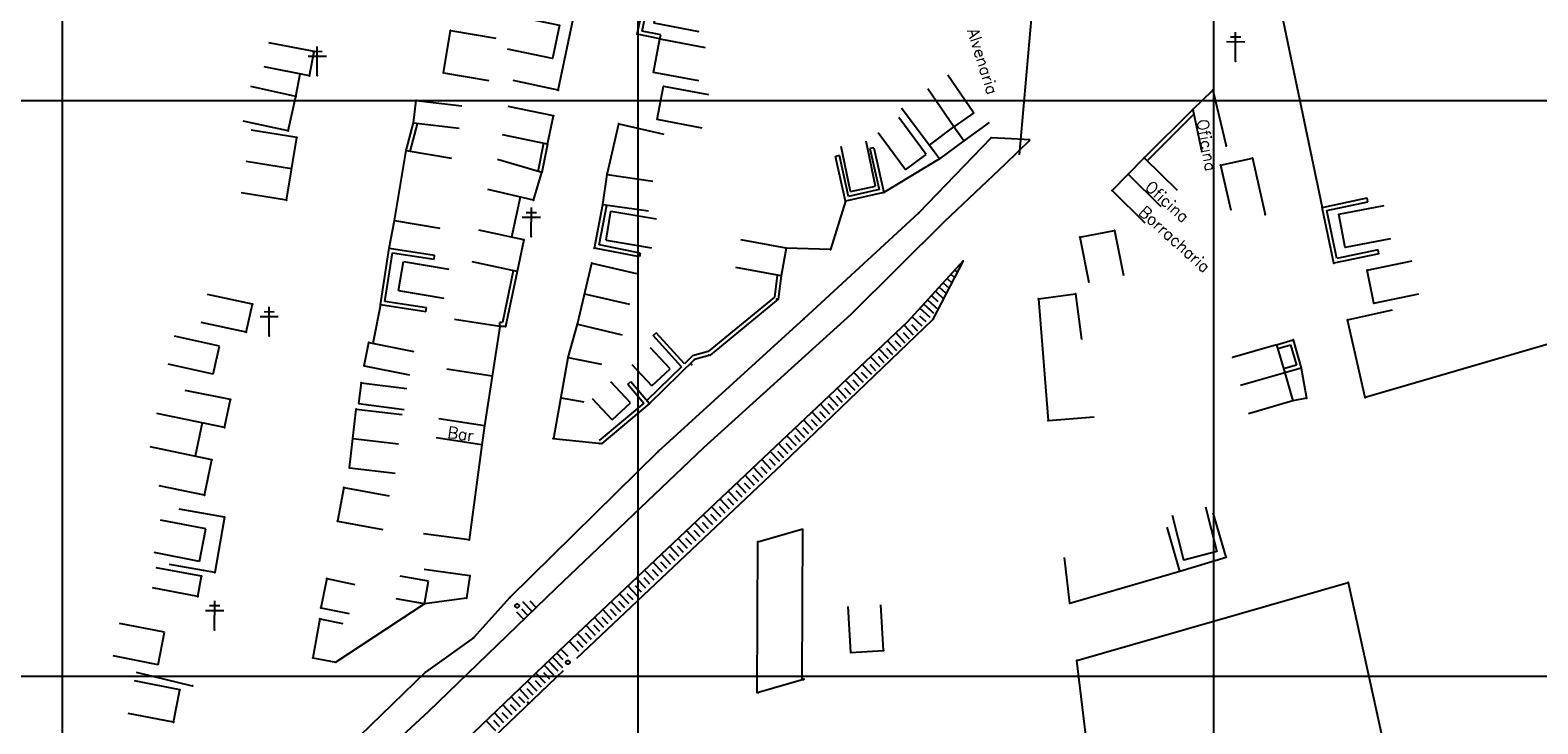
# Model space of a CAD drawing. Header units: millimetres. Extents: x 196436 to 199900, y 8705373 to 8708636.
# Tile 18 of 92: x 197694 to 197956, y 8706092 to 8706212. Entities that reach past the tile are written whole.
import ezdxf
from ezdxf.enums import TextEntityAlignment as Align

# ---------------------------------------------------------------- set-up
doc = ezdxf.new("R2010")
doc.units = ezdxf.units.MM
doc.header["$LTSCALE"] = 5
doc.linetypes.add('DASHED', pattern=[0.75, 0.5, -0.25])
for name, color, linetype in [('CASA', 6, 'Continuous'), ('CERCA', 3, 'CERCA_LINE'), ('MALHA', 9, 'Continuous'), ('MANILHA', 9, 'DASHED'), ('MEIO-FIO', 7, 'Continuous'), ('MURO', 9, 'Continuous'), ('PE', 7, 'Continuous'), ('POSTE', 3, 'Continuous'), ('TALUDE', 212, 'Continuous'), ('TEXTO', 2, 'Continuous')]:
    doc.layers.add(name, color=color, linetype=linetype)
doc.styles.add('GEOSIS', font='ROMANS.SHX')
doc.linetypes.add('CERCA_LINE', pattern='A,0.5,-0.2,["X",Standard,S=0.1,R=0,X=-0.1,Y=-0.05],-0.25', length=0.95)

# ---------------------------------------------------------------- blocks, each defined once
blk = doc.blocks.new('T2')
at = {"layer": 'TALUDE'}
for points in [[(-1, 2.41), (-1, 0.91)], [(0, 2.41), (0, 0)]]:
    blk.add_lwpolyline(points, dxfattribs=at)
blk = doc.blocks.new('A$C5AF67674')
at = {"layer": 'CASA'}
blk.add_lwpolyline([(0.45, 6.51), (8.43, 5.9), (7.98, 0), (0, 0.61)], dxfattribs=at)

msp = doc.modelspace()

# ---------------------------------------------------------------- linework, layer by layer
at = {"layer": 'CASA'}
for p, q in [((197853.887, 8706204.431), (197858.403, 8706197.828)), ((197854.89, 8706195.425), (197850.374, 8706202.028)), ((197858.403, 8706197.828), (197854.89, 8706195.425))]:
    msp.add_line(p, q, dxfattribs=at)
for points in [[(197743.795, 8706208.481), (197735.947, 8706210.033)], [(197766.23, 8706204.773), (197767.474, 8706212.137)], [(197767.474, 8706212.137), (197775.362, 8706210.805)], [(197742.966, 8706204.293), (197743.795, 8706208.481)], [(197742.966, 8706204.293), (197735.118, 8706205.846)], [(197766.23, 8706204.773), (197774.118, 8706203.441)], [(197740.589, 8706200.717), (197732.77, 8706202.405)], [(197896.432, 8706198.421), (197899.898, 8706201.816)], [(197899.898, 8706201.816), (197902.2, 8706192.104)], [(197739.292, 8706194.708), (197740.589, 8706200.717)], [(197761.047, 8706196.103), (197761.501, 8706199.982)], [(197761.501, 8706199.982), (197769.446, 8706199.051)], [(197785.338, 8706197.329), (197777.501, 8706198.939)], [(197784.329, 8706192.42), (197785.338, 8706197.329)], [(197850.076, 8706190.594), (197845.33, 8706197.034)], [(197850.624, 8706192.244), (197845.841, 8706198.656)], [(197896.432, 8706198.421), (197897.953, 8706191.025)], [(197739.292, 8706194.708), (197731.472, 8706196.397)], [(197740.766, 8706193.545), (197732.871, 8706194.84)], [(197761.047, 8706196.103), (197768.992, 8706195.172)], [(197784.329, 8706192.42), (197776.493, 8706194.029)], [(197846.48, 8706187.944), (197841.735, 8706194.384)], [(197854.85, 8706195.396), (197850.624, 8706192.244)], [(197738.984, 8706182.688), (197740.766, 8706193.545)], [(197757.732, 8706179.146), (197759.781, 8706191.29)], [(197759.781, 8706191.29), (197767.669, 8706189.959)], [(197836.944, 8706184.192), (197835.322, 8706192.025)], [(197841.318, 8706185.097), (197839.695, 8706192.931)], [(197739.875, 8706188.116), (197731.98, 8706189.412)], [(197783.31, 8706187.46), (197775.648, 8706189.759)], [(197846.48, 8706187.944), (197850.076, 8706190.594)], [(197882.379, 8706184.339), (197887.98, 8706190.012)], [(197887.98, 8706190.012), (197893.673, 8706184.392)], [(197901.246, 8706188.748), (197906.778, 8706189.984)], [(197901.246, 8706188.748), (197902.99, 8706180.941)], [(197906.778, 8706189.984), (197909.004, 8706180.206)], [(197781.87, 8706182.659), (197783.31, 8706187.46)], [(197793.953, 8706181.939), (197794.7, 8706187.144)], [(197794.7, 8706187.144), (197802.619, 8706186.008)], [(197885.18, 8706187.176), (197890.873, 8706181.555)], [(197738.984, 8706182.688), (197731.09, 8706183.983)], [(197781.87, 8706182.659), (197773.947, 8706184.556)], [(197836.944, 8706184.192), (197841.318, 8706185.097)], [(197882.379, 8706184.339), (197888.072, 8706178.719)], [(197779.602, 8706183.202), (197778.098, 8706176.225)], [(197793.953, 8706181.939), (197801.872, 8706180.803)], [(197757.732, 8706179.146), (197765.621, 8706177.815)], [(197794.505, 8706175.733), (197795.341, 8706180.75)], [(197795.341, 8706180.75), (197803.232, 8706179.434)], [(197780.236, 8706175.765), (197772.416, 8706177.45)], [(197780.236, 8706175.765), (197779.053, 8706170.275)], [(197794.505, 8706175.733), (197802.396, 8706174.417)], [(197825.769, 8706174.32), (197817.902, 8706175.773)], [(197876.802, 8706176.236), (197882.833, 8706177.438)], [(197876.802, 8706176.236), (197878.366, 8706168.391)], [(197882.833, 8706177.438), (197884.397, 8706169.592)], [(197825.769, 8706174.32), (197824.885, 8706169.534)], [(197758.445, 8706166.989), (197759.31, 8706172.04)], [(197759.31, 8706172.04), (197767.195, 8706170.689)], [(197779.053, 8706170.275), (197771.232, 8706171.96)], [(197789.519, 8706161.111), (197792.009, 8706171.75)], [(197792.009, 8706171.75), (197799.798, 8706169.928)], [(197824.885, 8706169.534), (197817.018, 8706170.986)], [(197926.674, 8706170.525), (197934.509, 8706172.143)], [(197927.856, 8706164.803), (197926.674, 8706170.525)], [(197733.059, 8706164.604), (197725.242, 8706166.303)], [(197758.445, 8706166.989), (197766.33, 8706165.638)], [(197790.764, 8706166.431), (197798.554, 8706164.608)], [(197869.594, 8706165.53), (197876.048, 8706166.382)], [(197869.594, 8706165.53), (197870.238, 8706157.556)], [(197876.048, 8706166.382), (197877.095, 8706158.451)], [(197927.856, 8706164.803), (197935.691, 8706166.42)], [(197732.003, 8706159.746), (197733.059, 8706164.604)], [(197732.003, 8706159.746), (197724.185, 8706161.446)], [(197776.053, 8706160.754), (197768.147, 8706161.976)], [(197776.053, 8706160.754), (197773.382, 8706143.477)], [(197789.519, 8706161.111), (197797.309, 8706159.289)], [(197727.331, 8706157.332), (197719.514, 8706159.031)], [(197726.275, 8706152.474), (197727.331, 8706157.332)], [(197752.479, 8706153.888), (197753.27, 8706157.927)], [(197753.27, 8706157.927), (197761.121, 8706156.39)], [(197910.967, 8706157.568), (197903.282, 8706155.346), (197903.282, 8706155.346)], [(197910.967, 8706157.568), (197912.38, 8706152.683)], [(197785.449, 8706141.308), (197787.92, 8706155.338)], [(197787.92, 8706155.338), (197793.715, 8706154.216)], [(197805.605, 8706153.372), (197802.203, 8706157.035)], [(197726.275, 8706152.474), (197718.457, 8706154.174)], [(197752.479, 8706153.888), (197760.33, 8706152.351)], [(197774.718, 8706152.116), (197766.812, 8706153.338)], [(197802.42, 8706150.414), (197799.018, 8706154.078)], [(197802.42, 8706150.414), (197805.605, 8706153.372)], [(197912.38, 8706152.683), (197904.695, 8706150.46)], [(197912.38, 8706152.683), (197913.793, 8706147.797)], [(197729.236, 8706148.025), (197721.4, 8706149.635)], [(197751.941, 8706150.968), (197751.472, 8706147.363)], [(197751.941, 8706150.968), (197759.874, 8706149.938)], [(197798.74, 8706147.459), (197795.338, 8706151.123)], [(197728.241, 8706143.186), (197729.236, 8706148.025)], [(197751.472, 8706147.363), (197759.406, 8706146.332)], [(197786.685, 8706148.323), (197790.624, 8706147.629)], [(197795.555, 8706144.501), (197792.153, 8706148.165)], [(197795.555, 8706144.501), (197798.74, 8706147.459)], [(197913.793, 8706147.797), (197906.108, 8706145.574)], [(197728.241, 8706143.186), (197716.49, 8706145.619)], [(197749.931, 8706136.171), (197751.113, 8706146.367)], [(197751.113, 8706146.367), (197759.06, 8706145.446)], [(197773.382, 8706143.477), (197765.476, 8706144.699)], [(197724.323, 8706143.991), (197723.116, 8706138.181)], [(197773.382, 8706143.477), (197772.888, 8706140.193)], [(197726.002, 8706137.581), (197715.283, 8706139.808)], [(197750.522, 8706141.269), (197758.469, 8706140.348)], [(197772.888, 8706140.193), (197764.982, 8706141.415)], [(197785.293, 8706141.27), (197793.74, 8706140.387)], [(197724.724, 8706131.43), (197726.002, 8706137.581)], [(197749.931, 8706136.171), (197757.878, 8706135.249)], [(197724.724, 8706131.43), (197716.892, 8706133.058)], [(197748.928, 8706132.76), (197747.87, 8706126.913)], [(197748.928, 8706132.76), (197756.8, 8706131.336)], [(197724.977, 8706125.557), (197717.127, 8706127.095)], [(197747.87, 8706126.913), (197755.743, 8706125.489)], [(197723.87, 8706119.905), (197724.977, 8706125.557)], [(197723.87, 8706119.905), (197716.019, 8706121.443)], [(197724.228, 8706117.341), (197716.367, 8706118.822)], [(197723.572, 8706113.856), (197715.71, 8706115.337)], [(197723.572, 8706113.856), (197724.228, 8706117.341)], [(197745.983, 8706116.927), (197744.955, 8706111.861)], [(197745.983, 8706116.927), (197750.883, 8706115.933)], [(197763.64, 8706116.502), (197758.712, 8706117.351)], [(197762.963, 8706112.549), (197763.64, 8706116.502)], [(197762.963, 8706112.549), (197758.035, 8706113.398)], [(197744.955, 8706111.861), (197749.855, 8706110.867)], [(197837.003, 8706104.108), (197836.565, 8706112.096)], [(197842.68, 8706104.419), (197842.242, 8706112.407)], [(197717.824, 8706107.619), (197709.973, 8706109.157)], [(197716.716, 8706101.967), (197717.824, 8706107.619)], [(197744.778, 8706109.938), (197743.543, 8706103.174)], [(197744.778, 8706109.938), (197748.779, 8706109.166)], [(197716.716, 8706101.967), (197708.866, 8706103.505)], [(197743.543, 8706103.174), (197747.544, 8706102.403)], [(197837.003, 8706104.108), (197842.68, 8706104.419)], [(197720.465, 8706097.633), (197712.614, 8706099.171)], [(197719.358, 8706091.981), (197720.465, 8706097.633)], [(197719.358, 8706091.981), (197711.507, 8706093.519)]]:
    msp.add_lwpolyline(points, dxfattribs=at)
for p in [(197767.474, 8706212.137, 705.236), (197743.795, 8706208.481, 704.513), (197766.231, 8706204.773, 705.254), (197742.967, 8706204.294, 704.361), (197899.898, 8706201.816, 712.467), (197740.59, 8706200.717, 704.361), (197761.501, 8706199.982, 704.89), (197785.337, 8706197.33, 705.63), (197896.432, 8706198.421, 712.472), (197739.292, 8706194.709, 704.4), (197761.047, 8706196.103, 705.062), (197740.766, 8706193.545, 704.55), (197759.781, 8706191.29, 705.129), (197902.199, 8706192.104, 713.222), (197887.98, 8706190.012, 711.973), (197901.246, 8706188.749, 713.24), (197906.778, 8706189.984, 713.488), (197783.31, 8706187.46, 705.727), (197794.699, 8706187.144, 705.668), (197882.379, 8706184.339, 711.371), (197738.985, 8706182.688, 704.295), (197781.87, 8706182.66, 705.69), (197793.953, 8706181.939, 705.676), (197757.733, 8706179.146, 705.416), (197909.003, 8706180.206, 713.708), (197780.236, 8706175.765, 705.788), (197876.802, 8706176.236, 710.829), (197882.833, 8706177.438, 711.151), (197825.769, 8706174.32, 706.97), (197792.008, 8706171.751, 705.701), (197926.674, 8706170.525, 714.576), (197779.052, 8706170.275, 705.724), (197824.885, 8706169.534, 706.891), (197869.593, 8706165.53, 710.212), (197876.048, 8706166.383, 710.297), (197733.059, 8706164.604, 704.372), (197927.855, 8706164.802, 714.555), (197789.519, 8706161.112, 705.838), (197732.003, 8706159.746, 704.744), (197753.271, 8706157.927, 704.986), (197787.92, 8706155.339, 706.071), (197752.48, 8706153.888, 705.049), (197751.941, 8706150.968, 705.022), (197729.236, 8706148.025, 705.087), (197751.114, 8706146.368, 705.896), (197728.242, 8706143.186, 705.106), (197773.382, 8706143.477, 705.821), (197772.888, 8706140.193, 705.905), (197785.293, 8706141.27, 706.087), (197785.449, 8706141.308, 706.09), (197793.418, 8706140.428, 705.987), (197793.74, 8706140.388, 706.013), (197726.003, 8706137.581, 705.174), (197749.932, 8706136.171, 705.869), (197724.725, 8706131.43, 705.286), (197748.929, 8706132.76, 705.493), (197747.871, 8706126.913, 705.764), (197724.229, 8706117.342, 705.811), (197745.983, 8706116.928, 706.041), (197723.572, 8706113.856, 705.83), (197744.956, 8706111.861, 706.147), (197762.963, 8706112.549, 706.213), (197744.779, 8706109.938, 706.104), (197743.544, 8706103.175, 706.189), (197747.544, 8706102.403, 706.269), (197837.004, 8706104.108, 708.013), (197842.68, 8706104.419, 708.078), (197720.465, 8706097.633, 706.281), (197719.358, 8706091.981, 706.269)]:
    msp.add_point(p, dxfattribs=at)
at = {"layer": 'CERCA'}
for p, q in [((197926.327, 8706148.388), (197923.275, 8706161.867)), ((197972.79, 8706161.962), (197926.327, 8706148.388))]:
    msp.add_line(p, q, dxfattribs=at)
for points in [[(197948.077, 8706249.408), (197912.089, 8706213.752), (197918.855, 8706181.432)], [(197786.192, 8706201.81), (197794.87, 8706243.022)], [(197740.589, 8706200.717), (197741.36, 8706204.611)], [(197786.192, 8706201.81), (197778.363, 8706203.459)], [(197794.7, 8706187.144), (197796.708, 8706195.917)], [(197796.708, 8706195.917), (197804.507, 8706194.132)], [(197856.644, 8706192.991), (197854.89, 8706195.425)], [(197861.064, 8706196.177), (197856.644, 8706192.991)], [(197852.418, 8706189.839), (197850.624, 8706192.244)], [(197856.644, 8706192.991), (197852.418, 8706189.839)], [(197852.418, 8706189.839), (197842.771, 8706183.997)], [(197836.108, 8706182.48), (197833.467, 8706174.097), (197825.769, 8706174.32)], [(197756.811, 8706174.318), (197757.732, 8706179.146)], [(197755.293, 8706164.477), (197753.983, 8706157.788)], [(197923.275, 8706161.867), (197931.078, 8706163.633)], [(197787.92, 8706155.338), (197789.519, 8706161.111)], [(197870.238, 8706157.556), (197871.3, 8706144.424)], [(197915.262, 8706153.516), (197916.147, 8706148.304)], [(197916.147, 8706148.304), (197913.793, 8706147.797)], [(197871.3, 8706144.424), (197879.274, 8706145.069)], [(197772.888, 8706140.193), (197770.708, 8706123.668)], [(197728.246, 8706127.633), (197720.367, 8706129.02)], [(197728.246, 8706127.633), (197726.551, 8706118.008)], [(197894.179, 8706118.21), (197891.956, 8706125.895)], [(197902.187, 8706120.664), (197899.964, 8706128.349)], [(197770.708, 8706123.668), (197762.776, 8706124.715)], [(197820.758, 8706097.166), (197820.886, 8706123.35)], [(197820.886, 8706123.35), (197828.683, 8706125.588)], [(197828.556, 8706099.404), (197828.683, 8706125.588)], [(197875.046, 8706112.675), (197874.109, 8706120.62)], [(197894.179, 8706118.21), (197902.187, 8706120.664)], [(197726.551, 8706118.008), (197718.672, 8706119.396)], [(197770.812, 8706117.412), (197762.888, 8706118.513)], [(197875.046, 8706112.675), (197894.179, 8706118.21)], [(197770.812, 8706117.412), (197770.274, 8706113.539)], [(197882.252, 8706053.239), (197876.249, 8706102.723), (197923.393, 8706116.276), (197934.052, 8706067.75), (197882.252, 8706053.239)], [(197770.274, 8706113.539), (197762.963, 8706112.549), (197747.544, 8706102.403)], [(197722.659, 8706098.279), (197712.936, 8706100.617)], [(197828.776, 8706099.388), (197820.978, 8706097.15)]]:
    msp.add_lwpolyline(points, dxfattribs=at)
for p in [(197786.191, 8706201.811, 705.642), (197796.708, 8706195.918, 705.682), (197856.644, 8706192.991, 708.986), (197852.418, 8706189.839, 708.548), (197836.108, 8706182.48, 707.613), (197833.467, 8706174.097, 707.129), (197923.275, 8706161.867, 714.006), (197916.147, 8706148.304, 712.387), (197926.327, 8706148.388, 713.491), (197871.3, 8706144.424, 709.281), (197728.247, 8706127.633, 703.841), (197770.707, 8706123.668, 705.249), (197820.886, 8706123.35, 707.25), (197902.186, 8706120.664, 710.449), (197726.552, 8706118.009, 703.995), (197894.179, 8706118.21, 710.031), (197770.811, 8706117.413, 705.398), (197923.392, 8706116.276, 711.926), (197770.274, 8706113.539, 705.467), (197875.045, 8706112.675, 709.118), (197876.249, 8706102.723, 709.166), (197722.659, 8706098.28, 706.093), (197820.758, 8706097.166, 707.951), (197820.979, 8706097.15, 708.039), (197828.775, 8706099.388, 707.825), (197828.821, 8706099.468, 707.94)]:
    msp.add_point(p, dxfattribs=at)
at = {"layer": 'MALHA'}
for p, q in [((197700, 8708635.599), (197700, 8705384.785)), ((197700, 8708635.599), (197700, 8705384.785)), ((197800, 8708635.599), (197800, 8705384.785)), ((197800, 8708635.599), (197800, 8705384.785)), ((197900, 8708635.599), (197900, 8705384.785)), ((197900, 8708635.599), (197900, 8705384.785)), ((196441.61, 8706200), (199000, 8706200)), ((196441.61, 8706200), (199000, 8706200)), ((196441.61, 8706100), (199000, 8706100)), ((196441.61, 8706100), (199000, 8706100))]:
    msp.add_line(p, q, dxfattribs=at)
at = {"layer": 'MANILHA'}
for centre in [(197779.048, 8706112.206), (197787.854, 8706102.392)]:
    msp.add_circle(centre, 0.336, dxfattribs=at)
at = {"layer": 'MEIO-FIO'}
msp.add_line((197876.655, 8706308.184), (197866.265, 8706190.536), dxfattribs=at)
at = {"layer": 'MURO'}
for p, q in [((197799.922, 8706211.516), (197802.167, 8706222.183)), ((197800.751, 8706212.057), (197802.708, 8706221.354)), ((197803.836, 8706210.692), (197799.922, 8706211.516)), ((197803.98, 8706211.377), (197800.751, 8706212.057)), ((197803.836, 8706210.692), (197803.98, 8706211.377)), ((197887.98, 8706190.012), (197896.432, 8706198.421)), ((197888.474, 8706189.516), (197896.6, 8706197.602)), ((197759.781, 8706191.29), (197761.047, 8706196.103)), ((197760.458, 8706191.112), (197761.723, 8706195.925)), ((197783.643, 8706192.56), (197782.625, 8706187.601)), ((197784.329, 8706192.42), (197783.31, 8706187.46)), ((197840.313, 8706191.642), (197841.934, 8706184.524)), ((197840.995, 8706191.798), (197842.771, 8706183.997)), ((197836.108, 8706182.48), (197834.332, 8706190.28)), ((197836.635, 8706183.318), (197835.014, 8706190.436)), ((197842.771, 8706183.997), (197836.108, 8706182.48)), ((197841.934, 8706184.524), (197836.635, 8706183.318)), ((197792.458, 8706174.36), (197793.953, 8706181.939)), ((197793.28, 8706174.911), (197794.64, 8706181.804)), ((197918.855, 8706181.432), (197926.682, 8706183.088)), ((197920.913, 8706171.708), (197918.855, 8706181.432)), ((197919.685, 8706180.892), (197926.827, 8706182.403)), ((197921.453, 8706172.538), (197919.685, 8706180.892)), ((197755.293, 8706164.477), (197756.811, 8706174.318)), ((197756.091, 8706165.062), (197757.396, 8706173.519)), ((197756.811, 8706174.318), (197764.718, 8706173.098)), ((197757.396, 8706173.519), (197764.611, 8706172.406)), ((197800.306, 8706172.811), (197792.458, 8706174.36)), ((197800.442, 8706173.498), (197793.28, 8706174.911)), ((197928.74, 8706173.365), (197920.913, 8706171.708)), ((197928.595, 8706174.05), (197921.453, 8706172.538)), ((197778.368, 8706170.419), (197776.483, 8706161.455)), ((197779.053, 8706170.275), (197777.052, 8706160.757)), ((197824.19, 8706169.62), (197823.724, 8706165.857)), ((197824.885, 8706169.534), (197824.384, 8706165.493)), ((197763.306, 8706163.948), (197756.091, 8706165.062)), ((197823.724, 8706165.857), (197812.231, 8706156.405)), ((197824.384, 8706165.493), (197812.564, 8706155.772)), ((197763.199, 8706163.256), (197755.293, 8706164.477)), ((197776.483, 8706161.455), (197776.051, 8706161.454)), ((197777.052, 8706160.757), (197776.053, 8706160.754)), ((197802.671, 8706159.144), (197803.188, 8706159.616)), ((197807.59, 8706153.75), (197802.671, 8706159.144)), ((197808.091, 8706154.24), (197803.188, 8706159.616)), ((197910.967, 8706157.568), (197913.849, 8706158.402)), ((197911.162, 8706156.896), (197913.371, 8706157.535)), ((197913.371, 8706157.535), (197914.395, 8706153.994)), ((197913.849, 8706158.402), (197915.262, 8706153.516)), ((197809.864, 8706154.992), (197802.038, 8706147.352)), ((197809.501, 8706155.616), (197808.091, 8706154.24)), ((197812.231, 8706156.405), (197809.501, 8706155.616)), ((197812.564, 8706155.772), (197809.864, 8706154.992)), ((197807.59, 8706153.75), (197801.549, 8706147.853)), ((197914.395, 8706153.994), (197912.186, 8706153.355)), ((197915.262, 8706153.516), (197912.38, 8706152.683)), ((197798.287, 8706150.732), (197801.051, 8706147.438)), ((197798.823, 8706151.182), (197802.038, 8706147.352)), ((197801.051, 8706147.438), (197793.29, 8706140.924)), ((197802.038, 8706147.352), (197793.74, 8706140.387))]:
    msp.add_line(p, q, dxfattribs=at)
for points in [[(197840.995, 8706191.798), (197840.313, 8706191.642)], [(197835.014, 8706190.436), (197834.332, 8706190.28)], [(197926.827, 8706182.403), (197926.682, 8706183.088)], [(197764.611, 8706172.406), (197764.718, 8706173.098)], [(197800.442, 8706173.498), (197800.306, 8706172.811)], [(197928.74, 8706173.365), (197928.595, 8706174.05)], [(197763.199, 8706163.256), (197763.306, 8706163.948)], [(197776.053, 8706160.754), (197776.051, 8706161.454)], [(197798.287, 8706150.732), (197798.823, 8706151.182)]]:
    msp.add_lwpolyline(points, dxfattribs=at)
for p in [(197799.921, 8706211.516, 706.044), (197842.771, 8706183.998, 707.853), (197918.855, 8706181.432, 714.248), (197756.812, 8706174.318, 705.084), (197792.457, 8706174.36, 705.688), (197920.913, 8706171.708, 714.176), (197824.129, 8706165.481, 706.716), (197824.385, 8706165.494, 706.719), (197755.293, 8706164.477, 705.211), (197776.053, 8706160.755, 705.846), (197777.051, 8706160.757, 705.735), (197913.849, 8706158.402, 712.776), (197809.864, 8706154.992, 706.307), (197812.27, 8706155.757, 706.407), (197812.564, 8706155.772, 706.366), (197809.309, 8706154.11, 706.255), (197915.262, 8706153.516, 712.58), (197802.038, 8706147.352, 706.219)]:
    msp.add_point(p, dxfattribs=at)
at = {"layer": 'PE'}
for p in [(197861.397, 8706193.514, 709.372), (197848.755, 8706180.423, 708.02), (197828.839, 8706162.06, 706.897), (197803.53, 8706139.045, 706.097), (197777.758, 8706113.651, 705.24), (197771.477, 8706106.638, 706.201), (197763.127, 8706100.667, 706.055), (197780.878, 8706095.426, 706.652)]:
    msp.add_point(p, dxfattribs=at)
at = {"layer": 'POSTE'}
for p, q in [((197902.272, 8706210.219), (197905.422, 8706210.205)), ((197902.976, 8706211.056), (197904.726, 8706211.048)), ((197903.833, 8706206.852), (197903.855, 8706211.892)), ((197742.758, 8706207.705), (197745.908, 8706207.692)), ((197743.461, 8706208.542), (197745.211, 8706208.535)), ((197744.318, 8706204.339), (197744.34, 8706209.379)), ((197781.496, 8706176.356), (197781.518, 8706181.396)), ((197779.936, 8706179.723), (197783.086, 8706179.709)), ((197780.639, 8706180.56), (197782.389, 8706180.552)), ((197734.409, 8706162.48), (197737.559, 8706162.466)), ((197735.112, 8706163.317), (197736.862, 8706163.309)), ((197735.969, 8706159.113), (197735.991, 8706164.153)), ((197726.494, 8706108.05), (197726.516, 8706113.09)), ((197724.933, 8706111.417), (197728.083, 8706111.403)), ((197725.637, 8706112.254), (197727.387, 8706112.246))]:
    msp.add_line(p, q, dxfattribs=at)
for p in [(197744.318, 8706204.339, 704.366), (197903.832, 8706206.852, 712.718), (197781.496, 8706176.356, 705.619), (197735.969, 8706159.114, 704.743), (197726.494, 8706108.05, 705.878)]:
    msp.add_point(p, dxfattribs=at)
at = {"layer": 'TALUDE'}
for points in [[(197861.398, 8706193.514), (197848.756, 8706180.423), (197828.839, 8706162.06), (197803.531, 8706139.045), (197777.758, 8706113.651), (197771.477, 8706106.638), (197763.128, 8706100.667), (197744.029, 8706082.178), (197738.233, 8706076.232), (197713.819, 8706053.044), (197673.51, 8706013.071), (197669.627, 8706008.377), (197666.938, 8706002.592)], [(197861.398, 8706193.514), (197848.756, 8706180.423), (197828.839, 8706162.06), (197803.531, 8706139.045), (197777.758, 8706113.651), (197771.477, 8706106.638), (197763.128, 8706100.667), (197744.029, 8706082.178), (197738.233, 8706076.232), (197713.819, 8706053.044), (197673.51, 8706013.071), (197669.627, 8706008.377), (197666.938, 8706002.592)], [(197666.938, 8706002.592), (197716.49, 8706050.228), (197763.688, 8706093.93), (197785.849, 8706115.283), (197811.47, 8706139.738), (197837.098, 8706162.869), (197853.349, 8706179.051), (197863.901, 8706188.966), (197868.134, 8706193.159)], [(197666.938, 8706002.592), (197716.49, 8706050.228), (197763.688, 8706093.93), (197785.849, 8706115.283), (197811.47, 8706139.738), (197837.098, 8706162.869), (197853.349, 8706179.051), (197863.901, 8706188.966), (197868.134, 8706193.159)], [(197868.134, 8706193.159), (197864.938, 8706193.318), (197861.398, 8706193.514)], [(197868.134, 8706193.159), (197864.938, 8706193.318), (197861.398, 8706193.514)], [(197856.551, 8706172.157), (197856.551, 8706172.157), (197846.8, 8706161.491), (197786.349, 8706104.386), (197721.354, 8706042.133), (197677.263, 8705999.648), (197672.026, 8705996.054)], [(197856.551, 8706172.157), (197851.215, 8706161.875), (197825.061, 8706136.83), (197789.347, 8706103.061)], [(197855.074, 8706170.542), (197855.507, 8706170.146)], [(197855.749, 8706171.28), (197855.984, 8706171.065)], [(197853.049, 8706168.327), (197854.076, 8706167.389)], [(197853.724, 8706169.065), (197854.553, 8706168.308)], [(197854.399, 8706169.803), (197855.03, 8706169.227)], [(197850.35, 8706165.375), (197852.169, 8706163.713)], [(197851.025, 8706166.113), (197852.132, 8706165.101)], [(197851.7, 8706166.851), (197853.123, 8706165.551)], [(197852.375, 8706167.589), (197853.482, 8706166.577)], [(197849.676, 8706164.637), (197850.783, 8706163.625)], [(197781.648, 8706111.236), (197780.02, 8706112.925)], [(197782.368, 8706111.93), (197781.327, 8706113.01)], [(197780.208, 8706109.848), (197778.968, 8706111.135)], [(197780.928, 8706110.542), (197779.887, 8706111.622)], [(197784.486, 8706102.602), (197785.523, 8706101.519)], [(197785.208, 8706103.294), (197786.914, 8706101.513)], [(197785.928, 8706103.989), (197786.958, 8706102.898)], [(197786.654, 8706104.675), (197787.827, 8706103.434)], [(197787.055, 8706100.894), (197785.839, 8706099.744), (197759.841, 8706074.843), (197736.731, 8706052.708), (197703.575, 8706020.836), (197686.293, 8706004.182), (197681.972, 8706000.019), (197672.851, 8705996.62)]]:
    msp.add_lwpolyline(points, dxfattribs=at)

# ---------------------------------------------------------------- block references
at = {"layer": 'CASA'}
for name, p, rotation in [('A$C5AF67674', (197811.865, 8706218.347), 173.5903298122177), ('A$C5AF67674', (197777.283, 8706208.3), 352.6572941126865), ('A$C5AF67674', (197811.763, 8706209.802), 173.5903298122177), ('A$C5AF67674', (197812.379, 8706201.617), 173.5903298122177), ('A$C5AF67674', (197929.473, 8706182.345), 195.1998470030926), ('T2', (197847.651, 8706162.423), 227.5642787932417), ('T2', (197849.001, 8706163.899), 227.5642787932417), ('T2', (197844.809, 8706159.612), 223.3696775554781), ('T2', (197846.263, 8706160.985), 223.3696775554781), ('T2', (197841.902, 8706156.865), 223.3696775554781), ('T2', (197843.356, 8706158.238), 223.3696775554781), ('T2', (197838.994, 8706154.118), 223.3696775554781), ('T2', (197840.448, 8706155.491), 223.3696775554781), ('T2', (197836.086, 8706151.371), 223.3696775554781), ('T2', (197837.54, 8706152.744), 223.3696775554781), ('T2', (197834.632, 8706149.998), 223.3696775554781), ('T2', (197831.725, 8706147.251), 223.3696775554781), ('T2', (197833.178, 8706148.624), 223.3696775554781), ('T2', (197828.817, 8706144.504), 223.3696775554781), ('T2', (197830.271, 8706145.877), 223.3696775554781), ('T2', (197825.909, 8706141.757), 223.3696775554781), ('T2', (197827.363, 8706143.131), 223.3696775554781), ('T2', (197823.001, 8706139.01), 223.3696775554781), ('T2', (197824.455, 8706140.384), 223.3696775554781), ('T2', (197820.094, 8706136.264), 223.3696775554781), ('T2', (197821.547, 8706137.637), 223.3696775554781), ('T2', (197817.186, 8706133.517), 223.3696775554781), ('T2', (197818.64, 8706134.89), 223.3696775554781), ('T2', (197814.278, 8706130.77), 223.3696775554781), ('T2', (197815.732, 8706132.143), 223.3696775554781), ('T2', (197811.37, 8706128.023), 223.3696775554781), ('T2', (197812.824, 8706129.397), 223.3696775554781), ('A$C5AF67674', (197892.318, 8706127.731), 288.5617526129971), ('T2', (197808.463, 8706125.276), 223.3696775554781), ('T2', (197809.916, 8706126.65), 223.3696775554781), ('T2', (197805.555, 8706122.53), 223.3696775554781), ('T2', (197807.009, 8706123.903), 223.3696775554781), ('T2', (197804.101, 8706121.156), 223.3696775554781), ('T2', (197801.193, 8706118.409), 223.3696775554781), ('T2', (197802.647, 8706119.783), 223.3696775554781), ('T2', (197798.285, 8706115.663), 223.3696775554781), ('T2', (197799.739, 8706117.036), 223.3696775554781), ('T2', (197795.378, 8706112.916), 223.3696775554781), ('T2', (197796.832, 8706114.289), 223.3696775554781), ('T2', (197792.47, 8706110.169), 223.3696775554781), ('T2', (197793.924, 8706111.542), 223.3696775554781), ('T2', (197789.562, 8706107.422), 223.3696775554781), ('T2', (197791.016, 8706108.796), 223.3696775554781), ('T2', (197788.108, 8706106.049), 223.3696775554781), ('T2', (197783.764, 8706101.911), 223.7655262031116), ('T2', (197780.875, 8706099.144), 223.7655262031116), ('T2', (197782.319, 8706100.527), 223.7655262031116), ('T2', (197777.986, 8706096.377), 223.7655262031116), ('T2', (197779.431, 8706097.76), 223.7655262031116), ('T2', (197776.542, 8706094.993), 223.7655262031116), ('T2', (197773.653, 8706092.227), 223.7655262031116), ('T2', (197775.098, 8706093.61), 223.7655262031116)]:
    msp.add_blockref(name, p, dxfattribs=dict(at, rotation=rotation))

# ---------------------------------------------------------------- texts
at = {"layer": 'TEXTO', "style": 'GEOSIS'}
for s, rotation, p in [('Alvenaria', 287.32937, (197858.406, 8706206.292)), ('Oficina', 279.86321, (197897.265, 8706191.926)), ('Oficina', 317.75846, (197890.904, 8706181.236)), ('Borracharia', 317.75846, (197892.202, 8706174.705)), ('Bar', 351.88231, (197769.035, 8706140.492))]:
    msp.add_text(s, height=2, rotation=rotation, dxfattribs=at).set_placement(p, align=Align.BOTTOM_CENTER)

doc.saveas('drawing.dxf')
